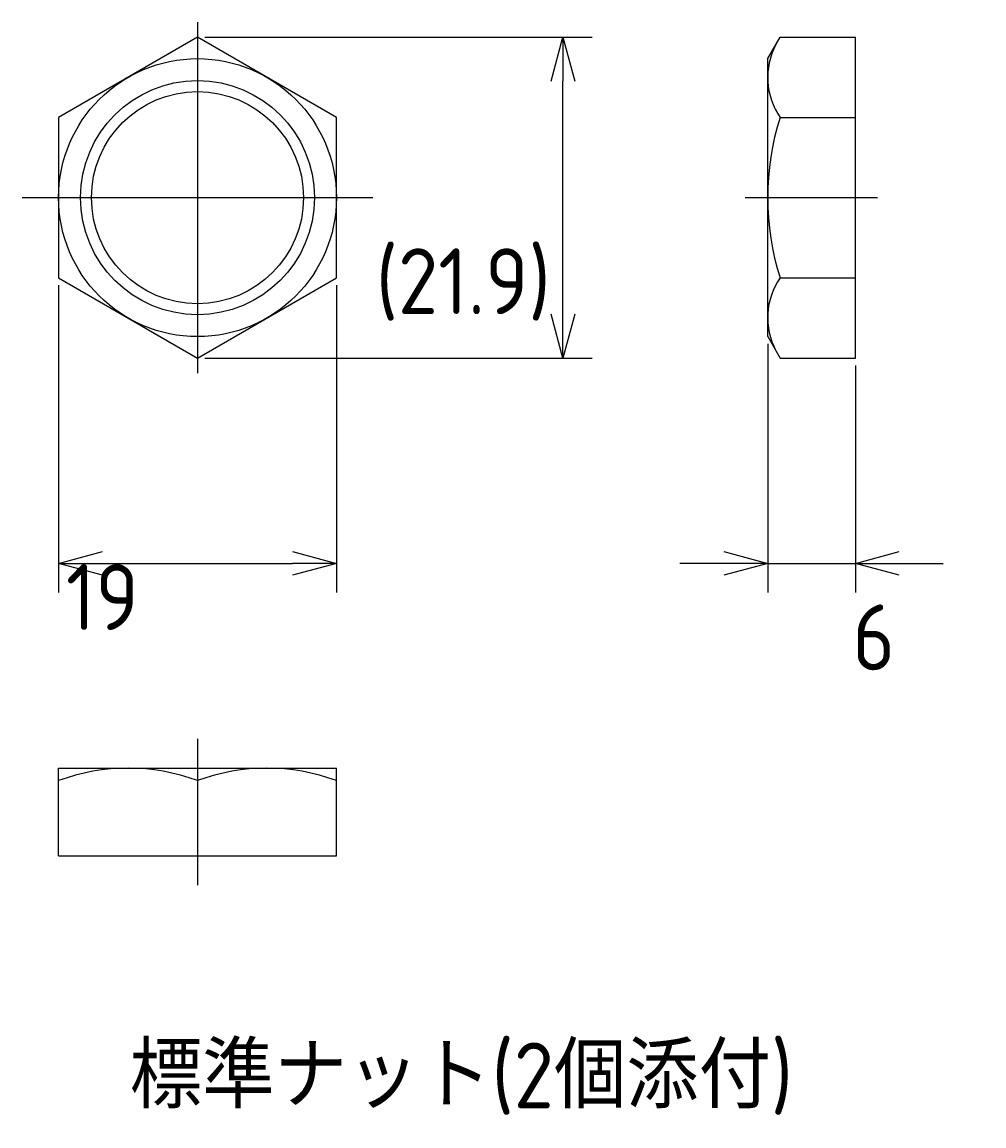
# Model space of a CAD drawing. Extents: x 93 to 321, y 122 to 214.
# Tile 1 of 3: x 93 to 159, y 122 to 197. Entities that reach past the tile are written whole.
import ezdxf

# ---------------------------------------------------------------- set-up
doc = ezdxf.new("R2010")
doc.units = 0
doc.linetypes.add('CENTER', pattern=[50.8, 31.75, -6.35, 6.35, -6.35])
doc.layers.get('0').update_dxf_attribs({"linetype": 'CONTINUOUS'})
doc.layers.get('DEFPOINTS').update_dxf_attribs({"linetype": 'CONTINUOUS'})
doc.layers.add('図形', color=7, linetype='CONTINUOUS')
doc.layers.add('寸法_文字', color=3, linetype='CONTINUOUS')
doc.styles.add('DIMENSION', font='isocp.shx', dxfattribs={"bigfont": 'bigfont.shx'})
doc.dimstyles.get("Standard").update_dxf_attribs({"dimtxt": 0.18, "dimasz": 0.18, "dimexe": 0.18, "dimexo": 0.0625, "dimgap": 0.09, "dimtad": 0, "dimtih": 1, "dimtoh": 1, "dimzin": 0, "dimcen": 0.09, "dimazin": 3, "dimtfac": 1, "dimtofl": 0, "dimtmove": 0, "dimatfit": 3})

# ---------------------------------------------------------------- blocks, each defined once
blk = doc.blocks.new('*U38')
at = {"layer": '寸法_文字', "style": 'DIMENSION'}
blk.add_text('標準ナット(2個添付)', height=4.5, dxfattribs=at).set_placement((100.363, 122.75))
blk = doc.blocks.new('_OPEN30')
at = {"color": 0, "linetype": 'BYBLOCK'}
for p, q in [((-1, 0.268), (0, 0)), ((0, 0), (-1, -0.268)), ((0, 0), (-1, 0))]:
    blk.add_line(p, q, dxfattribs=at)
blk = doc.blocks.new('*D70')
at = {"layer": 'DEFPOINTS', "color": 0}
for p in [(95.5, 179.515), (114.5, 179.515), (114.5, 160)]:
    blk.add_point(p, dxfattribs=at)
at = {"layer": '寸法_文字', "color": 3}
for p, q in [((95.5, 179.015), (95.5, 158)), ((114.5, 179.015), (114.5, 158)), ((98.5, 160), (111.5, 160))]:
    blk.add_line(p, q, dxfattribs=at)
at = {"layer": '寸法_文字', "color": 3, "xscale": 3, "yscale": 3, "zscale": 3, "rotation": 180}
blk.add_blockref('_OPEN30', (95.5, 160), dxfattribs=at)
at = {"layer": '寸法_文字', "color": 3, "xscale": 3, "yscale": 3, "zscale": 3}
blk.add_blockref('_OPEN30', (114.5, 160), dxfattribs=at)
at = {"layer": '寸法_文字', "color": 3, "style": 'DIMENSION'}
blk.add_text('19', height=4.5, dxfattribs=at).set_placement((96, 155.446))
blk = doc.blocks.new('*D72')
at = {"layer": 'DEFPOINTS', "color": 0}
for p in [(105, 195.97), (130, 195.97), (105, 174.03)]:
    blk.add_point(p, dxfattribs=at)
at = {"layer": '寸法_文字', "color": 3}
for p, q in [((105.5, 195.97), (132, 195.97)), ((130, 177.03), (130, 192.97)), ((105.5, 174.03), (132, 174.03))]:
    blk.add_line(p, q, dxfattribs=at)
at = {"layer": '寸法_文字', "color": 3, "xscale": 3, "yscale": 3, "zscale": 3}
for p, rotation in [((130, 195.97), 90), ((130, 174.03), 270)]:
    blk.add_blockref('_OPEN30', p, dxfattribs=dict(at, rotation=rotation))
at = {"layer": '寸法_文字', "color": 3, "style": 'DIMENSION'}
blk.add_text('(21.9)', height=4.5, dxfattribs=at).set_placement((117.195, 177.035))
blk = doc.blocks.new('*D71')
at = {"layer": 'DEFPOINTS', "color": 0}
for p in [(144, 175.5), (150, 174.03), (150, 160)]:
    blk.add_point(p, dxfattribs=at)
at = {"layer": '寸法_文字', "color": 3}
for p, q in [((144, 175), (144, 158)), ((150, 173.53), (150, 158)), ((141, 160), (138, 160)), ((144, 160), (150, 160)), ((153, 160), (156, 160))]:
    blk.add_line(p, q, dxfattribs=at)
at = {"layer": '寸法_文字', "color": 3, "xscale": 3, "yscale": 3, "zscale": 3}
blk.add_blockref('_OPEN30', (144, 160), dxfattribs=at)
at = {"layer": '寸法_文字', "color": 3, "xscale": 3, "yscale": 3, "zscale": 3, "rotation": 180}
blk.add_blockref('_OPEN30', (150, 160), dxfattribs=at)
at = {"layer": '寸法_文字', "color": 3, "style": 'DIMENSION'}
blk.add_text('6', height=4.5, dxfattribs=at).set_placement((149.793, 152.697))

msp = doc.modelspace()

# ---------------------------------------------------------------- linework, layer by layer
at = {"layer": '図形', "color": 3, "linetype": 'CENTER'}
for p, q in [((105, 197), (105, 173)), ((93, 185), (117, 185)), ((142.45, 185), (151.523, 185)), ((105, 148), (105, 138))]:
    msp.add_line(p, q, dxfattribs=at)
at = {"layer": '図形'}
for p, q in [((105, 195.97), (95.5, 190.485)), ((114.5, 190.485), (105, 195.97)), ((144, 194.5), (144.849, 195.97)), ((144.849, 195.97), (150, 195.97)), ((150, 174.03), (150, 195.97)), ((144, 175.5), (144, 194.5)), ((95.5, 190.485), (95.5, 179.515)), ((114.5, 179.515), (114.5, 190.485)), ((144.849, 190.485), (150, 190.485)), ((95.5, 179.515), (105, 174.03)), ((105, 174.03), (114.5, 179.515)), ((144.849, 179.515), (150, 179.515)), ((144, 175.5), (144.849, 174.03)), ((144.849, 174.03), (150, 174.03)), ((95.5, 146), (114.5, 146)), ((95.5, 140), (95.5, 146)), ((114.5, 140), (114.5, 146)), ((105, 145.151), (105, 140)), ((95.5, 140), (114.5, 140))]:
    msp.add_line(p, q, dxfattribs=at)
for radius in [9.5, 7.25]:
    msp.add_circle((105, 185), radius, dxfattribs=at)
at = {"layer": '図形', "color": 3}
msp.add_circle((105, 185), 8, dxfattribs=at)
at = {"layer": '図形'}
for centre, radius, start, end in [((148.827, 193.216), 4.826, 152.24603, 214.4688), ((162.151, 185), 18.151, 162.41205, 197.58795), ((148.827, 176.784), 4.826, 145.5312, 207.75397), ((100.25, 132.28), 13.72, 69.74384, 110.25616), ((109.75, 132.28), 13.72, 69.74384, 110.25616)]:
    msp.add_arc(centre, radius, start, end, dxfattribs=at)

# ---------------------------------------------------------------- block references
at = {"layer": '寸法_文字'}
msp.add_blockref('*U38', (0, 0), dxfattribs=at)

# ---------------------------------------------------------------- dimensions: what is measured, and where the dimension line sits
dim = msp.add_linear_dim(base=(130, 195.97), p1=(105, 174.03), p2=(105, 195.97), angle=90, dimstyle='Standard', override={"dimdec": 1, "dimpost": '(<>)', "dimblk1": 'OPEN30', "dimblk2": 'OPEN30', "dimsah": 1}, dxfattribs=at)
dim.commit()
dim.dimension.update_dxf_attribs({"geometry": '*D72', "text_midpoint": (126.195, 185), "dimtype": 128})
for base, p1, p2, picture, middle in [((114.5, 160), (95.5, 179.515), (114.5, 179.515), '*D70', (105, 163.411)), ((150, 160), (144, 175.5), (150, 174.03), '*D71', (158.793, 160.662))]:
    dim = msp.add_linear_dim(base=base, p1=p1, p2=p2, dimstyle='Standard', override={"dimblk1": 'OPEN30', "dimblk2": 'OPEN30', "dimsah": 1}, dxfattribs=at)
    dim.commit()
    dim.dimension.update_dxf_attribs({"geometry": picture, "text_midpoint": middle, "dimtype": 128})

doc.saveas('drawing.dxf')
